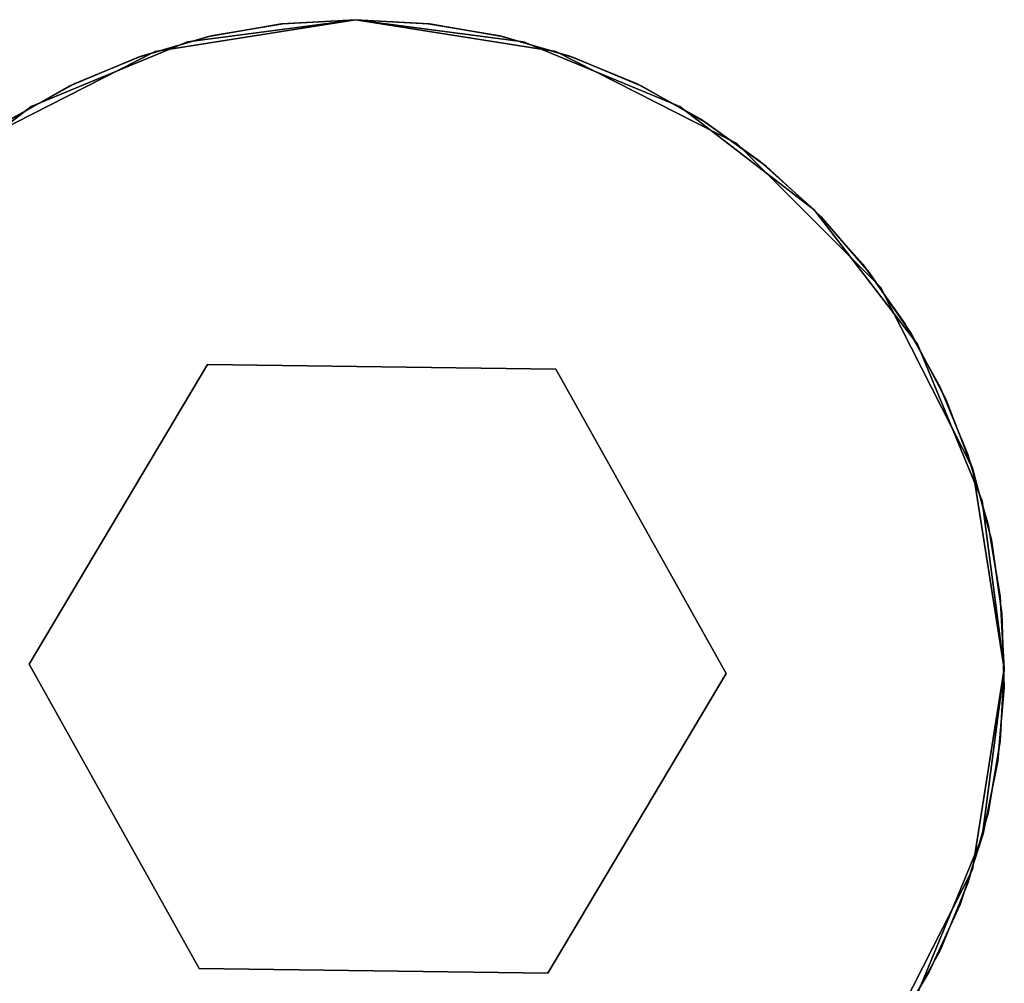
# Model space of a CAD drawing. Extents: x 0.04 to 7.12, y -3.54 to 3.54.
# Tile 5 of 7: x 2.56 to 5.55, y -0.95 to 1.97. Entities that reach past the tile are written whole.
import ezdxf

# ---------------------------------------------------------------- set-up
doc = ezdxf.new("R2010")
doc.units = 0
doc.header["$MEASUREMENT"] = 0
doc.layers.get('0').update_dxf_attribs({"color": 13, "linetype": 'CONTINUOUS'})

# ---------------------------------------------------------------- blocks, each defined once
blk = doc.blocks.new('MIA-LED-L_STL_1')
at = {"color": 0}
for p, q in [((3.0693, 1.9014, 31.4961), (3.5787, 1.9685, 31.4961)), ((3.5787, 1.9685, 0.1969), (3.0693, 1.9014, 0.1969)), ((3.0693, 1.9014, 31.4961), (3.5787, 1.9685, 31.4961)), ((3.5787, 1.9685, 0.1969), (3.0693, 1.9014, 0.1969)), ((3.1329, 1.9173, 78.9055), (3.3543, 1.9557, 78.9055)), ((3.3543, 1.9557, 78.1181), (3.1329, 1.9173, 78.1181)), ((3.1329, 1.9173, 78.9055), (3.3543, 1.9557, 78.9055)), ((3.3543, 1.9557, 78.1181), (3.1329, 1.9173, 78.1181)), ((3.1407, 1.9191, 31.5768), (3.3583, 1.9561, 31.5768)), ((3.3583, 1.9561, 31.498), (3.1407, 1.9191, 31.498)), ((3.1407, 1.9191, 31.5768), (3.3583, 1.9561, 31.5768)), ((3.3583, 1.9561, 31.498), (3.1407, 1.9191, 31.498)), ((3.1407, 1.9191, 31.8543), (3.3583, 1.9561, 31.8543)), ((3.3583, 1.9561, 31.5787), (3.1407, 1.9191, 31.5787)), ((3.1407, 1.9191, 31.8543), (3.3583, 1.9561, 31.8543)), ((3.3583, 1.9561, 31.5787), (3.1407, 1.9191, 31.5787)), ((3.3543, 1.9557, 78.9055), (3.5787, 1.9685, 78.9055)), ((3.5787, 1.9685, 78.1181), (3.3543, 1.9557, 78.1181)), ((3.3543, 1.9557, 78.9055), (3.5787, 1.9685, 78.9055)), ((3.5787, 1.9685, 78.1181), (3.3543, 1.9557, 78.1181)), ((3.3543, 1.9557, 78.9055), (3.3543, 1.9557, 78.1181)), ((3.3543, 1.9557, 78.9055), (3.3543, 1.9557, 78.1181)), ((3.3583, 1.9561, 31.5768), (3.5787, 1.9685, 31.5768)), ((3.5787, 1.9685, 31.498), (3.3583, 1.9561, 31.498)), ((3.3583, 1.9561, 31.5768), (3.5787, 1.9685, 31.5768)), ((3.5787, 1.9685, 31.498), (3.3583, 1.9561, 31.498)), ((3.3583, 1.9561, 31.8543), (3.5787, 1.9685, 31.8543)), ((3.5787, 1.9685, 31.5787), (3.3583, 1.9561, 31.5787)), ((3.3583, 1.9561, 31.8543), (3.5787, 1.9685, 31.8543)), ((3.5787, 1.9685, 31.5787), (3.3583, 1.9561, 31.5787)), ((3.3583, 1.9561, 31.5768), (3.3583, 1.9561, 31.498)), ((3.3583, 1.9561, 31.5768), (3.3583, 1.9561, 31.498)), ((3.3583, 1.9561, 31.8543), (3.3583, 1.9561, 31.5787)), ((3.3583, 1.9561, 31.8543), (3.3583, 1.9561, 31.5787)), ((4.0882, 1.9014, 0.1969), (3.5787, 1.9685, 0.1969)), ((3.5787, 1.9685, 31.4961), (3.5787, 1.9685, 0.1969)), ((3.5787, 1.9685, 31.4961), (4.0882, 1.9014, 31.4961)), ((3.5787, 1.9685, 31.4961), (3.5787, 1.9685, 0.1969)), ((3.5787, 1.9685, 31.4961), (4.0882, 1.9014, 31.4961)), ((4.0882, 1.9014, 0.1969), (3.5787, 1.9685, 0.1969)), ((3.7991, 1.9561, 31.498), (3.5787, 1.9685, 31.498)), ((3.5787, 1.9685, 31.5768), (3.5787, 1.9685, 31.498)), ((3.5787, 1.9685, 31.5768), (3.7991, 1.9561, 31.5768)), ((3.5787, 1.9685, 31.5768), (3.5787, 1.9685, 31.498)), ((3.5787, 1.9685, 31.5768), (3.7991, 1.9561, 31.5768)), ((3.7991, 1.9561, 31.498), (3.5787, 1.9685, 31.498)), ((3.7991, 1.9561, 31.5787), (3.5787, 1.9685, 31.5787)), ((3.5787, 1.9685, 31.8543), (3.5787, 1.9685, 31.5787)), ((3.5787, 1.9685, 31.8543), (3.7991, 1.9561, 31.8543)), ((3.5787, 1.9685, 31.8543), (3.5787, 1.9685, 31.5787)), ((3.5787, 1.9685, 31.8543), (3.7991, 1.9561, 31.8543)), ((3.7991, 1.9561, 31.5787), (3.5787, 1.9685, 31.5787)), ((3.5787, 1.9685, 78.9055), (3.5787, 1.9685, 78.1181)), ((3.5787, 1.9685, 78.9055), (3.8031, 1.9557, 78.9055)), ((3.8031, 1.9557, 78.1181), (3.5787, 1.9685, 78.1181)), ((3.5787, 1.9685, 78.9055), (3.5787, 1.9685, 78.1181)), ((3.5787, 1.9685, 78.9055), (3.8031, 1.9557, 78.9055)), ((3.8031, 1.9557, 78.1181), (3.5787, 1.9685, 78.1181)), ((3.7991, 1.9561, 31.5768), (3.7991, 1.9561, 31.498)), ((3.7991, 1.9561, 31.5768), (4.0168, 1.9191, 31.5768)), ((4.0168, 1.9191, 31.498), (3.7991, 1.9561, 31.498)), ((3.7991, 1.9561, 31.5768), (3.7991, 1.9561, 31.498)), ((3.7991, 1.9561, 31.5768), (4.0168, 1.9191, 31.5768)), ((4.0168, 1.9191, 31.498), (3.7991, 1.9561, 31.498)), ((3.7991, 1.9561, 31.8543), (3.7991, 1.9561, 31.5787)), ((3.7991, 1.9561, 31.8543), (4.0168, 1.9191, 31.8543)), ((4.0168, 1.9191, 31.5787), (3.7991, 1.9561, 31.5787)), ((3.7991, 1.9561, 31.8543), (3.7991, 1.9561, 31.5787)), ((3.7991, 1.9561, 31.8543), (4.0168, 1.9191, 31.8543)), ((4.0168, 1.9191, 31.5787), (3.7991, 1.9561, 31.5787)), ((3.8031, 1.9557, 78.9055), (3.8031, 1.9557, 78.1181)), ((3.8031, 1.9557, 78.9055), (4.0246, 1.9173, 78.9055)), ((4.0246, 1.9173, 78.1181), (3.8031, 1.9557, 78.1181)), ((3.8031, 1.9557, 78.9055), (3.8031, 1.9557, 78.1181)), ((3.8031, 1.9557, 78.9055), (4.0246, 1.9173, 78.9055)), ((4.0246, 1.9173, 78.1181), (3.8031, 1.9557, 78.1181)), ((2.9172, 1.854, 78.9055), (3.1329, 1.9173, 78.9055)), ((3.1329, 1.9173, 78.1181), (2.9172, 1.854, 78.1181)), ((2.9172, 1.854, 78.9055), (3.1329, 1.9173, 78.9055)), ((3.1329, 1.9173, 78.1181), (2.9172, 1.854, 78.1181)), ((2.9286, 1.858, 31.5768), (3.1407, 1.9191, 31.5768)), ((3.1407, 1.9191, 31.498), (2.9286, 1.858, 31.498)), ((2.9286, 1.858, 31.5768), (3.1407, 1.9191, 31.5768)), ((3.1407, 1.9191, 31.498), (2.9286, 1.858, 31.498)), ((2.9286, 1.858, 31.8543), (3.1407, 1.9191, 31.8543)), ((3.1407, 1.9191, 31.5787), (2.9286, 1.858, 31.5787)), ((2.9286, 1.858, 31.8543), (3.1407, 1.9191, 31.8543)), ((3.1407, 1.9191, 31.5787), (2.9286, 1.858, 31.5787)), ((3.1329, 1.9173, 78.9055), (3.1329, 1.9173, 78.1181)), ((3.1329, 1.9173, 78.9055), (3.1329, 1.9173, 78.1181)), ((3.1407, 1.9191, 31.5768), (3.1407, 1.9191, 31.498)), ((3.1407, 1.9191, 31.5768), (3.1407, 1.9191, 31.498)), ((3.1407, 1.9191, 31.8543), (3.1407, 1.9191, 31.5787)), ((3.1407, 1.9191, 31.8543), (3.1407, 1.9191, 31.5787)), ((4.0168, 1.9191, 31.5768), (4.0168, 1.9191, 31.498)), ((4.0168, 1.9191, 31.5768), (4.2289, 1.858, 31.5768)), ((4.2289, 1.858, 31.498), (4.0168, 1.9191, 31.498)), ((4.0168, 1.9191, 31.5768), (4.0168, 1.9191, 31.498)), ((4.0168, 1.9191, 31.5768), (4.2289, 1.858, 31.5768)), ((4.2289, 1.858, 31.498), (4.0168, 1.9191, 31.498)), ((4.0168, 1.9191, 31.8543), (4.0168, 1.9191, 31.5787)), ((4.0168, 1.9191, 31.8543), (4.2289, 1.858, 31.8543)), ((4.2289, 1.858, 31.5787), (4.0168, 1.9191, 31.5787)), ((4.0168, 1.9191, 31.8543), (4.0168, 1.9191, 31.5787)), ((4.0168, 1.9191, 31.8543), (4.2289, 1.858, 31.8543)), ((4.2289, 1.858, 31.5787), (4.0168, 1.9191, 31.5787)), ((4.0246, 1.9173, 78.9055), (4.0246, 1.9173, 78.1181)), ((4.0246, 1.9173, 78.9055), (4.2403, 1.854, 78.9055)), ((4.2403, 1.854, 78.1181), (4.0246, 1.9173, 78.1181)), ((4.0246, 1.9173, 78.9055), (4.0246, 1.9173, 78.1181)), ((4.0246, 1.9173, 78.9055), (4.2403, 1.854, 78.9055)), ((4.2403, 1.854, 78.1181), (4.0246, 1.9173, 78.1181)), ((2.5945, 1.7048, 31.4961), (3.0693, 1.9014, 31.4961)), ((3.0693, 1.9014, 0.1969), (2.5945, 1.7048, 0.1969)), ((2.5945, 1.7048, 31.4961), (3.0693, 1.9014, 31.4961)), ((3.0693, 1.9014, 0.1969), (2.5945, 1.7048, 0.1969)), ((3.0693, 1.9014, 31.4961), (3.0693, 1.9014, 0.1969)), ((3.0693, 1.9014, 31.4961), (3.0693, 1.9014, 0.1969)), ((4.0882, 1.9014, 31.4961), (4.0882, 1.9014, 0.1969)), ((4.0882, 1.9014, 31.4961), (4.563, 1.7048, 31.4961)), ((4.563, 1.7048, 0.1969), (4.0882, 1.9014, 0.1969)), ((4.0882, 1.9014, 31.4961), (4.0882, 1.9014, 0.1969)), ((4.0882, 1.9014, 31.4961), (4.563, 1.7048, 31.4961)), ((4.563, 1.7048, 0.1969), (4.0882, 1.9014, 0.1969)), ((2.7102, 1.7665, 78.9055), (2.9172, 1.854, 78.9055)), ((2.9172, 1.854, 78.1181), (2.7102, 1.7665, 78.1181)), ((2.7102, 1.7665, 78.9055), (2.9172, 1.854, 78.9055)), ((2.9172, 1.854, 78.1181), (2.7102, 1.7665, 78.1181)), ((2.7246, 1.7736, 31.5768), (2.9286, 1.858, 31.5768)), ((2.9286, 1.858, 31.498), (2.7246, 1.7736, 31.498)), ((2.7246, 1.7736, 31.5768), (2.9286, 1.858, 31.5768)), ((2.9286, 1.858, 31.498), (2.7246, 1.7736, 31.498)), ((2.7246, 1.7736, 31.8543), (2.9286, 1.858, 31.8543)), ((2.9286, 1.858, 31.5787), (2.7246, 1.7736, 31.5787)), ((2.7246, 1.7736, 31.8543), (2.9286, 1.858, 31.8543)), ((2.9286, 1.858, 31.5787), (2.7246, 1.7736, 31.5787)), ((2.9172, 1.854, 78.9055), (2.9172, 1.854, 78.1181)), ((2.9172, 1.854, 78.9055), (2.9172, 1.854, 78.1181)), ((2.9286, 1.858, 31.5768), (2.9286, 1.858, 31.498)), ((2.9286, 1.858, 31.5768), (2.9286, 1.858, 31.498)), ((2.9286, 1.858, 31.8543), (2.9286, 1.858, 31.5787)), ((2.9286, 1.858, 31.8543), (2.9286, 1.858, 31.5787)), ((4.2289, 1.858, 31.5768), (4.2289, 1.858, 31.498)), ((4.2289, 1.858, 31.5768), (4.4328, 1.7736, 31.5768)), ((4.4328, 1.7736, 31.498), (4.2289, 1.858, 31.498)), ((4.2289, 1.858, 31.5768), (4.2289, 1.858, 31.498)), ((4.2289, 1.858, 31.5768), (4.4328, 1.7736, 31.5768)), ((4.4328, 1.7736, 31.498), (4.2289, 1.858, 31.498)), ((4.2289, 1.858, 31.8543), (4.2289, 1.858, 31.5787)), ((4.2289, 1.858, 31.8543), (4.4328, 1.7736, 31.8543)), ((4.4328, 1.7736, 31.5787), (4.2289, 1.858, 31.5787)), ((4.2289, 1.858, 31.8543), (4.2289, 1.858, 31.5787)), ((4.2289, 1.858, 31.8543), (4.4328, 1.7736, 31.8543)), ((4.4328, 1.7736, 31.5787), (4.2289, 1.858, 31.5787)), ((4.2403, 1.854, 78.9055), (4.2403, 1.854, 78.1181)), ((4.2403, 1.854, 78.9055), (4.4473, 1.7665, 78.9055)), ((4.4473, 1.7665, 78.1181), (4.2403, 1.854, 78.1181)), ((4.2403, 1.854, 78.9055), (4.2403, 1.854, 78.1181)), ((4.2403, 1.854, 78.9055), (4.4473, 1.7665, 78.9055)), ((4.4473, 1.7665, 78.1181), (4.2403, 1.854, 78.1181)), ((2.5145, 1.656, 78.9055), (2.7102, 1.7665, 78.9055)), ((2.7102, 1.7665, 78.1181), (2.5145, 1.656, 78.1181)), ((2.5145, 1.656, 78.9055), (2.7102, 1.7665, 78.9055)), ((2.7102, 1.7665, 78.1181), (2.5145, 1.656, 78.1181)), ((2.5314, 1.6668, 31.5768), (2.7246, 1.7736, 31.5768)), ((2.7246, 1.7736, 31.498), (2.5314, 1.6668, 31.498)), ((2.5314, 1.6668, 31.5768), (2.7246, 1.7736, 31.5768)), ((2.7246, 1.7736, 31.498), (2.5314, 1.6668, 31.498)), ((2.5314, 1.6668, 31.8543), (2.7246, 1.7736, 31.8543)), ((2.7246, 1.7736, 31.5787), (2.5314, 1.6668, 31.5787)), ((2.5314, 1.6668, 31.8543), (2.7246, 1.7736, 31.8543)), ((2.7246, 1.7736, 31.5787), (2.5314, 1.6668, 31.5787)), ((2.7102, 1.7665, 78.9055), (2.7102, 1.7665, 78.1181)), ((2.7102, 1.7665, 78.9055), (2.7102, 1.7665, 78.1181)), ((2.7246, 1.7736, 31.5768), (2.7246, 1.7736, 31.498)), ((2.7246, 1.7736, 31.5768), (2.7246, 1.7736, 31.498)), ((2.7246, 1.7736, 31.8543), (2.7246, 1.7736, 31.5787)), ((2.7246, 1.7736, 31.8543), (2.7246, 1.7736, 31.5787)), ((4.4328, 1.7736, 31.5768), (4.4328, 1.7736, 31.498)), ((4.4328, 1.7736, 31.5768), (4.626, 1.6668, 31.5768)), ((4.626, 1.6668, 31.498), (4.4328, 1.7736, 31.498)), ((4.4328, 1.7736, 31.5768), (4.4328, 1.7736, 31.498)), ((4.4328, 1.7736, 31.5768), (4.626, 1.6668, 31.5768)), ((4.626, 1.6668, 31.498), (4.4328, 1.7736, 31.498)), ((4.4328, 1.7736, 31.8543), (4.4328, 1.7736, 31.5787)), ((4.4328, 1.7736, 31.8543), (4.626, 1.6668, 31.8543)), ((4.626, 1.6668, 31.5787), (4.4328, 1.7736, 31.5787)), ((4.4328, 1.7736, 31.8543), (4.4328, 1.7736, 31.5787)), ((4.4328, 1.7736, 31.8543), (4.626, 1.6668, 31.8543)), ((4.626, 1.6668, 31.5787), (4.4328, 1.7736, 31.5787)), ((4.4473, 1.7665, 78.9055), (4.4473, 1.7665, 78.1181)), ((4.4473, 1.7665, 78.9055), (4.643, 1.656, 78.9055)), ((4.643, 1.656, 78.1181), (4.4473, 1.7665, 78.1181)), ((4.4473, 1.7665, 78.9055), (4.4473, 1.7665, 78.1181)), ((4.4473, 1.7665, 78.9055), (4.643, 1.656, 78.9055)), ((4.643, 1.656, 78.1181), (4.4473, 1.7665, 78.1181)), ((2.1868, 1.3919, 31.4961), (2.5945, 1.7048, 31.4961)), ((2.5945, 1.7048, 0.1969), (2.1868, 1.3919, 0.1969)), ((2.1868, 1.3919, 31.4961), (2.5945, 1.7048, 31.4961)), ((2.5945, 1.7048, 0.1969), (2.1868, 1.3919, 0.1969)), ((2.5945, 1.7048, 31.4961), (2.5945, 1.7048, 0.1969)), ((2.5945, 1.7048, 31.4961), (2.5945, 1.7048, 0.1969)), ((4.563, 1.7048, 31.4961), (4.563, 1.7048, 0.1969)), ((4.563, 1.7048, 31.4961), (4.9707, 1.3919, 31.4961)), ((4.9707, 1.3919, 0.1969), (4.563, 1.7048, 0.1969)), ((4.563, 1.7048, 31.4961), (4.563, 1.7048, 0.1969)), ((4.563, 1.7048, 31.4961), (4.9707, 1.3919, 31.4961)), ((4.9707, 1.3919, 0.1969), (4.563, 1.7048, 0.1969)), ((4.626, 1.6668, 31.5768), (4.626, 1.6668, 31.498)), ((4.626, 1.6668, 31.5768), (4.8061, 1.539, 31.5768)), ((4.8061, 1.539, 31.498), (4.626, 1.6668, 31.498)), ((4.626, 1.6668, 31.5768), (4.626, 1.6668, 31.498)), ((4.626, 1.6668, 31.5768), (4.8061, 1.539, 31.5768)), ((4.8061, 1.539, 31.498), (4.626, 1.6668, 31.498)), ((4.626, 1.6668, 31.8543), (4.626, 1.6668, 31.5787)), ((4.626, 1.6668, 31.8543), (4.8061, 1.539, 31.8543)), ((4.8061, 1.539, 31.5787), (4.626, 1.6668, 31.5787)), ((4.626, 1.6668, 31.8543), (4.626, 1.6668, 31.5787)), ((4.626, 1.6668, 31.8543), (4.8061, 1.539, 31.8543)), ((4.8061, 1.539, 31.5787), (4.626, 1.6668, 31.5787)), ((4.643, 1.656, 78.9055), (4.643, 1.656, 78.1181)), ((4.643, 1.656, 78.9055), (4.8248, 1.5239, 78.9055)), ((4.8248, 1.5239, 78.1181), (4.643, 1.656, 78.1181)), ((4.643, 1.656, 78.9055), (4.643, 1.656, 78.1181)), ((4.643, 1.656, 78.9055), (4.8248, 1.5239, 78.9055)), ((4.8248, 1.5239, 78.1181), (4.643, 1.656, 78.1181)), ((4.8061, 1.539, 31.5768), (4.8061, 1.539, 31.498)), ((4.8061, 1.539, 31.5768), (4.9707, 1.3919, 31.5768)), ((4.9707, 1.3919, 31.498), (4.8061, 1.539, 31.498)), ((4.8061, 1.539, 31.5768), (4.8061, 1.539, 31.498)), ((4.8061, 1.539, 31.5768), (4.9707, 1.3919, 31.5768)), ((4.9707, 1.3919, 31.498), (4.8061, 1.539, 31.498)), ((4.8061, 1.539, 31.8543), (4.8061, 1.539, 31.5787)), ((4.8061, 1.539, 31.8543), (4.9707, 1.3919, 31.8543)), ((4.9707, 1.3919, 31.5787), (4.8061, 1.539, 31.5787)), ((4.8061, 1.539, 31.8543), (4.8061, 1.539, 31.5787)), ((4.8061, 1.539, 31.8543), (4.9707, 1.3919, 31.8543)), ((4.9707, 1.3919, 31.5787), (4.8061, 1.539, 31.5787)), ((4.8248, 1.5239, 78.9055), (4.8248, 1.5239, 78.1181)), ((4.8248, 1.5239, 78.9055), (4.9904, 1.3719, 78.9055)), ((4.9904, 1.3719, 78.1181), (4.8248, 1.5239, 78.1181)), ((4.8248, 1.5239, 78.9055), (4.8248, 1.5239, 78.1181)), ((4.8248, 1.5239, 78.9055), (4.9904, 1.3719, 78.9055)), ((4.9904, 1.3719, 78.1181), (4.8248, 1.5239, 78.1181)), ((4.9707, 1.3919, 31.4961), (4.9707, 1.3919, 0.1969)), ((4.9707, 1.3919, 31.4961), (5.2835, 0.9843, 31.4961)), ((5.2835, 0.9843, 0.1969), (4.9707, 1.3919, 0.1969)), ((4.9707, 1.3919, 31.4961), (4.9707, 1.3919, 0.1969)), ((4.9707, 1.3919, 31.4961), (5.2835, 0.9843, 31.4961)), ((5.2835, 0.9843, 0.1969), (4.9707, 1.3919, 0.1969)), ((4.9707, 1.3919, 31.5768), (4.9707, 1.3919, 31.498)), ((4.9707, 1.3919, 31.5768), (5.1178, 1.2273, 31.5768)), ((5.1178, 1.2273, 31.498), (4.9707, 1.3919, 31.498)), ((4.9707, 1.3919, 31.5768), (4.9707, 1.3919, 31.498)), ((4.9707, 1.3919, 31.5768), (5.1178, 1.2273, 31.5768)), ((5.1178, 1.2273, 31.498), (4.9707, 1.3919, 31.498)), ((4.9707, 1.3919, 31.8543), (4.9707, 1.3919, 31.5787)), ((4.9707, 1.3919, 31.8543), (5.1178, 1.2273, 31.8543)), ((5.1178, 1.2273, 31.5787), (4.9707, 1.3919, 31.5787)), ((4.9707, 1.3919, 31.8543), (4.9707, 1.3919, 31.5787)), ((4.9707, 1.3919, 31.8543), (5.1178, 1.2273, 31.8543)), ((5.1178, 1.2273, 31.5787), (4.9707, 1.3919, 31.5787)), ((4.9904, 1.3719, 78.9055), (4.9904, 1.3719, 78.1181)), ((4.9904, 1.3719, 78.9055), (5.1376, 1.2021, 78.9055)), ((5.1376, 1.2021, 78.1181), (4.9904, 1.3719, 78.1181)), ((4.9904, 1.3719, 78.9055), (4.9904, 1.3719, 78.1181)), ((4.9904, 1.3719, 78.9055), (5.1376, 1.2021, 78.9055)), ((5.1376, 1.2021, 78.1181), (4.9904, 1.3719, 78.1181)), ((5.1178, 1.2273, 31.5768), (5.1178, 1.2273, 31.498)), ((5.1178, 1.2273, 31.5768), (5.2455, 1.0473, 31.5768)), ((5.2455, 1.0473, 31.498), (5.1178, 1.2273, 31.498)), ((5.1178, 1.2273, 31.5768), (5.1178, 1.2273, 31.498)), ((5.1178, 1.2273, 31.5768), (5.2455, 1.0473, 31.5768)), ((5.2455, 1.0473, 31.498), (5.1178, 1.2273, 31.498)), ((5.1178, 1.2273, 31.8543), (5.1178, 1.2273, 31.5787)), ((5.1178, 1.2273, 31.8543), (5.2455, 1.0473, 31.8543)), ((5.2455, 1.0473, 31.5787), (5.1178, 1.2273, 31.5787)), ((5.1178, 1.2273, 31.8543), (5.1178, 1.2273, 31.5787)), ((5.1178, 1.2273, 31.8543), (5.2455, 1.0473, 31.8543)), ((5.2455, 1.0473, 31.5787), (5.1178, 1.2273, 31.5787)), ((5.1376, 1.2021, 78.9055), (5.1376, 1.2021, 78.1181)), ((5.1376, 1.2021, 78.9055), (5.2645, 1.0165, 78.9055)), ((5.2645, 1.0165, 78.1181), (5.1376, 1.2021, 78.1181)), ((5.1376, 1.2021, 78.9055), (5.1376, 1.2021, 78.1181)), ((5.1376, 1.2021, 78.9055), (5.2645, 1.0165, 78.9055)), ((5.2645, 1.0165, 78.1181), (5.1376, 1.2021, 78.1181)), ((5.2455, 1.0473, 31.5768), (5.2455, 1.0473, 31.498)), ((5.2455, 1.0473, 31.5768), (5.3523, 0.8541, 31.5768)), ((5.3523, 0.8541, 31.498), (5.2455, 1.0473, 31.498)), ((5.2455, 1.0473, 31.5768), (5.2455, 1.0473, 31.498)), ((5.2455, 1.0473, 31.5768), (5.3523, 0.8541, 31.5768)), ((5.3523, 0.8541, 31.498), (5.2455, 1.0473, 31.498)), ((5.2455, 1.0473, 31.8543), (5.2455, 1.0473, 31.5787)), ((5.2455, 1.0473, 31.8543), (5.3523, 0.8541, 31.8543)), ((5.3523, 0.8541, 31.5787), (5.2455, 1.0473, 31.5787)), ((5.2455, 1.0473, 31.8543), (5.2455, 1.0473, 31.5787)), ((5.2455, 1.0473, 31.8543), (5.3523, 0.8541, 31.8543)), ((5.3523, 0.8541, 31.5787), (5.2455, 1.0473, 31.5787)), ((5.2645, 1.0165, 78.9055), (5.2645, 1.0165, 78.1181)), ((5.2645, 1.0165, 78.9055), (5.3694, 0.8177, 78.9055)), ((5.3694, 0.8177, 78.1181), (5.2645, 1.0165, 78.1181)), ((5.2645, 1.0165, 78.9055), (5.2645, 1.0165, 78.1181)), ((5.2645, 1.0165, 78.9055), (5.3694, 0.8177, 78.9055)), ((5.3694, 0.8177, 78.1181), (5.2645, 1.0165, 78.1181)), ((5.2835, 0.9843, 31.4961), (5.2835, 0.9843, 0.1969)), ((5.2835, 0.9843, 31.4961), (5.4802, 0.5095, 31.4961)), ((5.4802, 0.5095, 0.1969), (5.2835, 0.9843, 0.1969)), ((5.2835, 0.9843, 31.4961), (5.2835, 0.9843, 0.1969)), ((5.2835, 0.9843, 31.4961), (5.4802, 0.5095, 31.4961)), ((5.4802, 0.5095, 0.1969), (5.2835, 0.9843, 0.1969)), ((2.5882, 0.0143, 78.068), (3.1293, 0.9231, 78.068)), ((3.1293, 0.9231, 32.005), (2.5882, 0.0143, 32.005)), ((2.5882, 0.0143, 78.068), (3.1293, 0.9231, 78.068)), ((3.1293, 0.9231, 32.005), (2.5882, 0.0143, 32.005)), ((3.1293, 0.9231, 78.068), (4.1869, 0.9088, 78.068)), ((4.1869, 0.9088, 32.005), (3.1293, 0.9231, 32.005)), ((3.1293, 0.9231, 32.005), (3.1293, 0.9231, 78.068)), ((3.1293, 0.9231, 32.005), (3.1293, 0.9231, 78.068)), ((3.1293, 0.9231, 78.068), (4.1869, 0.9088, 78.068)), ((4.1869, 0.9088, 32.005), (3.1293, 0.9231, 32.005)), ((4.1869, 0.9088, 78.068), (4.7033, -0.0143, 78.068)), ((4.7033, -0.0143, 32.005), (4.1869, 0.9088, 32.005)), ((4.1869, 0.9088, 32.005), (4.1869, 0.9088, 78.068)), ((4.1869, 0.9088, 32.005), (4.1869, 0.9088, 78.068)), ((4.1869, 0.9088, 78.068), (4.7033, -0.0143, 78.068)), ((4.7033, -0.0143, 32.005), (4.1869, 0.9088, 32.005)), ((5.3523, 0.8541, 31.5768), (5.3523, 0.8541, 31.498)), ((5.3523, 0.8541, 31.5768), (5.4368, 0.6502, 31.5768)), ((5.4368, 0.6502, 31.498), (5.3523, 0.8541, 31.498)), ((5.3523, 0.8541, 31.5768), (5.3523, 0.8541, 31.498)), ((5.3523, 0.8541, 31.5768), (5.4368, 0.6502, 31.5768)), ((5.4368, 0.6502, 31.498), (5.3523, 0.8541, 31.498)), ((5.3523, 0.8541, 31.8543), (5.3523, 0.8541, 31.5787)), ((5.3523, 0.8541, 31.8543), (5.4368, 0.6502, 31.8543)), ((5.4368, 0.6502, 31.5787), (5.3523, 0.8541, 31.5787)), ((5.3523, 0.8541, 31.8543), (5.3523, 0.8541, 31.5787)), ((5.3523, 0.8541, 31.8543), (5.4368, 0.6502, 31.8543)), ((5.4368, 0.6502, 31.5787), (5.3523, 0.8541, 31.5787)), ((5.3694, 0.8177, 78.9055), (5.3694, 0.8177, 78.1181)), ((5.3694, 0.8177, 78.9055), (5.4509, 0.6083, 78.9055)), ((5.4509, 0.6083, 78.1181), (5.3694, 0.8177, 78.1181)), ((5.3694, 0.8177, 78.9055), (5.3694, 0.8177, 78.1181)), ((5.3694, 0.8177, 78.9055), (5.4509, 0.6083, 78.9055)), ((5.4509, 0.6083, 78.1181), (5.3694, 0.8177, 78.1181)), ((5.4368, 0.6502, 31.5768), (5.4368, 0.6502, 31.498)), ((5.4368, 0.6502, 31.5768), (5.4979, 0.438, 31.5768)), ((5.4979, 0.438, 31.498), (5.4368, 0.6502, 31.498)), ((5.4368, 0.6502, 31.5768), (5.4368, 0.6502, 31.498)), ((5.4368, 0.6502, 31.5768), (5.4979, 0.438, 31.5768)), ((5.4979, 0.438, 31.498), (5.4368, 0.6502, 31.498)), ((5.4368, 0.6502, 31.8543), (5.4368, 0.6502, 31.5787)), ((5.4368, 0.6502, 31.8543), (5.4979, 0.438, 31.8543)), ((5.4979, 0.438, 31.5787), (5.4368, 0.6502, 31.5787)), ((5.4368, 0.6502, 31.8543), (5.4368, 0.6502, 31.5787)), ((5.4368, 0.6502, 31.8543), (5.4979, 0.438, 31.8543)), ((5.4979, 0.438, 31.5787), (5.4368, 0.6502, 31.5787)), ((5.4509, 0.6083, 78.9055), (5.4509, 0.6083, 78.1181)), ((5.4509, 0.6083, 78.9055), (5.508, 0.3909, 78.9055)), ((5.508, 0.3909, 78.1181), (5.4509, 0.6083, 78.1181)), ((5.4509, 0.6083, 78.9055), (5.4509, 0.6083, 78.1181)), ((5.4509, 0.6083, 78.9055), (5.508, 0.3909, 78.9055)), ((5.508, 0.3909, 78.1181), (5.4509, 0.6083, 78.1181)), ((5.4802, 0.5095, 31.4961), (5.4802, 0.5095, 0.1969)), ((5.4802, 0.5095, 31.4961), (5.5472, 0, 31.4961)), ((5.5472, 0, 0.1969), (5.4802, 0.5095, 0.1969)), ((5.4802, 0.5095, 31.4961), (5.4802, 0.5095, 0.1969)), ((5.4802, 0.5095, 31.4961), (5.5472, 0, 31.4961)), ((5.5472, 0, 0.1969), (5.4802, 0.5095, 0.1969)), ((5.4979, 0.438, 31.5768), (5.4979, 0.438, 31.498)), ((5.4979, 0.438, 31.5768), (5.5349, 0.2204, 31.5768)), ((5.5349, 0.2204, 31.498), (5.4979, 0.438, 31.498)), ((5.4979, 0.438, 31.5768), (5.4979, 0.438, 31.498)), ((5.4979, 0.438, 31.5768), (5.5349, 0.2204, 31.5768)), ((5.5349, 0.2204, 31.498), (5.4979, 0.438, 31.498)), ((5.4979, 0.438, 31.8543), (5.4979, 0.438, 31.5787)), ((5.4979, 0.438, 31.8543), (5.5349, 0.2204, 31.8543)), ((5.5349, 0.2204, 31.5787), (5.4979, 0.438, 31.5787)), ((5.4979, 0.438, 31.8543), (5.4979, 0.438, 31.5787)), ((5.4979, 0.438, 31.8543), (5.5349, 0.2204, 31.8543)), ((5.5349, 0.2204, 31.5787), (5.4979, 0.438, 31.5787)), ((5.508, 0.3909, 78.9055), (5.508, 0.3909, 78.1181)), ((5.508, 0.3909, 78.9055), (5.54, 0.1685, 78.9055)), ((5.54, 0.1685, 78.1181), (5.508, 0.3909, 78.1181)), ((5.508, 0.3909, 78.9055), (5.508, 0.3909, 78.1181)), ((5.508, 0.3909, 78.9055), (5.54, 0.1685, 78.9055)), ((5.54, 0.1685, 78.1181), (5.508, 0.3909, 78.1181)), ((5.5349, 0.2204, 31.5768), (5.5349, 0.2204, 31.498)), ((5.5349, 0.2204, 31.5768), (5.5472, 0, 31.5768)), ((5.5472, 0, 31.498), (5.5349, 0.2204, 31.498)), ((5.5349, 0.2204, 31.5768), (5.5349, 0.2204, 31.498)), ((5.5349, 0.2204, 31.5768), (5.5472, 0, 31.5768)), ((5.5472, 0, 31.498), (5.5349, 0.2204, 31.498)), ((5.5349, 0.2204, 31.8543), (5.5349, 0.2204, 31.5787)), ((5.5349, 0.2204, 31.8543), (5.5472, 0, 31.8543)), ((5.5472, 0, 31.5787), (5.5349, 0.2204, 31.5787)), ((5.5349, 0.2204, 31.8543), (5.5349, 0.2204, 31.5787)), ((5.5349, 0.2204, 31.8543), (5.5472, 0, 31.8543)), ((5.5472, 0, 31.5787), (5.5349, 0.2204, 31.5787)), ((5.54, 0.1685, 78.9055), (5.54, 0.1685, 78.1181)), ((5.54, 0.1685, 78.9055), (5.5464, -0.0562, 78.9055)), ((5.5464, -0.0562, 78.1181), (5.54, 0.1685, 78.1181)), ((5.54, 0.1685, 78.9055), (5.54, 0.1685, 78.1181)), ((5.54, 0.1685, 78.9055), (5.5464, -0.0562, 78.9055)), ((5.5464, -0.0562, 78.1181), (5.54, 0.1685, 78.1181)), ((2.5882, 0.0143, 32.005), (2.5882, 0.0143, 78.068)), ((3.1046, -0.9088, 78.068), (2.5882, 0.0143, 78.068)), ((2.5882, 0.0143, 32.005), (2.5882, 0.0143, 78.068)), ((2.5882, 0.0143, 32.005), (3.1046, -0.9088, 32.005)), ((3.1046, -0.9088, 78.068), (2.5882, 0.0143, 78.068)), ((2.5882, 0.0143, 32.005), (3.1046, -0.9088, 32.005)), ((5.5472, 0, 31.4961), (5.4802, -0.5095, 31.4961)), ((5.4802, -0.5095, 0.1969), (5.5472, 0, 0.1969)), ((5.5472, 0, 31.4961), (5.4802, -0.5095, 31.4961)), ((5.4802, -0.5095, 0.1969), (5.5472, 0, 0.1969)), ((5.5472, 0, 31.5768), (5.5349, -0.2204, 31.5768)), ((5.5349, -0.2204, 31.498), (5.5472, 0, 31.498)), ((5.5472, 0, 31.5768), (5.5349, -0.2204, 31.5768)), ((5.5349, -0.2204, 31.498), (5.5472, 0, 31.498)), ((5.5472, 0, 31.8543), (5.5349, -0.2204, 31.8543)), ((5.5349, -0.2204, 31.5787), (5.5472, 0, 31.5787)), ((5.5472, 0, 31.8543), (5.5349, -0.2204, 31.8543)), ((5.5349, -0.2204, 31.5787), (5.5472, 0, 31.5787)), ((5.5472, 0, 31.4961), (5.5472, 0, 0.1969)), ((5.5472, 0, 31.4961), (5.5472, 0, 0.1969)), ((5.5472, 0, 31.5768), (5.5472, 0, 31.498)), ((5.5472, 0, 31.5768), (5.5472, 0, 31.498)), ((5.5472, 0, 31.8543), (5.5472, 0, 31.5787)), ((5.5472, 0, 31.8543), (5.5472, 0, 31.5787)), ((4.7033, -0.0143, 78.068), (4.1622, -0.9231, 78.068)), ((4.1622, -0.9231, 32.005), (4.7033, -0.0143, 32.005)), ((4.7033, -0.0143, 78.068), (4.1622, -0.9231, 78.068)), ((4.1622, -0.9231, 32.005), (4.7033, -0.0143, 32.005)), ((4.7033, -0.0143, 78.068), (4.7033, -0.0143, 32.005)), ((4.7033, -0.0143, 78.068), (4.7033, -0.0143, 32.005)), ((5.5464, -0.0562, 78.9055), (5.5272, -0.2801, 78.9055)), ((5.5272, -0.2801, 78.1181), (5.5464, -0.0562, 78.1181)), ((5.5464, -0.0562, 78.9055), (5.5272, -0.2801, 78.9055)), ((5.5272, -0.2801, 78.1181), (5.5464, -0.0562, 78.1181)), ((5.5464, -0.0562, 78.9055), (5.5464, -0.0562, 78.1181)), ((5.5464, -0.0562, 78.9055), (5.5464, -0.0562, 78.1181)), ((5.5349, -0.2204, 31.5768), (5.4979, -0.438, 31.5768)), ((5.4979, -0.438, 31.498), (5.5349, -0.2204, 31.498)), ((5.5349, -0.2204, 31.5768), (5.4979, -0.438, 31.5768)), ((5.4979, -0.438, 31.498), (5.5349, -0.2204, 31.498)), ((5.5349, -0.2204, 31.8543), (5.4979, -0.438, 31.8543)), ((5.4979, -0.438, 31.5787), (5.5349, -0.2204, 31.5787)), ((5.5349, -0.2204, 31.8543), (5.4979, -0.438, 31.8543)), ((5.4979, -0.438, 31.5787), (5.5349, -0.2204, 31.5787)), ((5.5349, -0.2204, 31.5768), (5.5349, -0.2204, 31.498)), ((5.5349, -0.2204, 31.5768), (5.5349, -0.2204, 31.498)), ((5.5349, -0.2204, 31.8543), (5.5349, -0.2204, 31.5787)), ((5.5349, -0.2204, 31.8543), (5.5349, -0.2204, 31.5787)), ((5.5272, -0.2801, 78.9055), (5.4826, -0.5004, 78.9055)), ((5.4826, -0.5004, 78.1181), (5.5272, -0.2801, 78.1181)), ((5.5272, -0.2801, 78.9055), (5.4826, -0.5004, 78.9055)), ((5.4826, -0.5004, 78.1181), (5.5272, -0.2801, 78.1181)), ((5.5272, -0.2801, 78.9055), (5.5272, -0.2801, 78.1181)), ((5.5272, -0.2801, 78.9055), (5.5272, -0.2801, 78.1181)), ((5.4979, -0.438, 31.5768), (5.4368, -0.6502, 31.5768)), ((5.4368, -0.6502, 31.498), (5.4979, -0.438, 31.498)), ((5.4979, -0.438, 31.5768), (5.4368, -0.6502, 31.5768)), ((5.4368, -0.6502, 31.498), (5.4979, -0.438, 31.498)), ((5.4979, -0.438, 31.8543), (5.4368, -0.6502, 31.8543)), ((5.4368, -0.6502, 31.5787), (5.4979, -0.438, 31.5787)), ((5.4979, -0.438, 31.8543), (5.4368, -0.6502, 31.8543)), ((5.4368, -0.6502, 31.5787), (5.4979, -0.438, 31.5787)), ((5.4979, -0.438, 31.5768), (5.4979, -0.438, 31.498)), ((5.4979, -0.438, 31.5768), (5.4979, -0.438, 31.498)), ((5.4979, -0.438, 31.8543), (5.4979, -0.438, 31.5787)), ((5.4979, -0.438, 31.8543), (5.4979, -0.438, 31.5787)), ((5.4826, -0.5004, 78.9055), (5.4131, -0.7142, 78.9055)), ((5.4131, -0.7142, 78.1181), (5.4826, -0.5004, 78.1181)), ((5.4826, -0.5004, 78.9055), (5.4131, -0.7142, 78.9055)), ((5.4131, -0.7142, 78.1181), (5.4826, -0.5004, 78.1181)), ((5.4826, -0.5004, 78.9055), (5.4826, -0.5004, 78.1181)), ((5.4826, -0.5004, 78.9055), (5.4826, -0.5004, 78.1181)), ((5.4802, -0.5095, 31.4961), (5.2835, -0.9843, 31.4961)), ((5.2835, -0.9843, 0.1969), (5.4802, -0.5095, 0.1969)), ((5.4802, -0.5095, 31.4961), (5.2835, -0.9843, 31.4961)), ((5.2835, -0.9843, 0.1969), (5.4802, -0.5095, 0.1969)), ((5.4802, -0.5095, 31.4961), (5.4802, -0.5095, 0.1969)), ((5.4802, -0.5095, 31.4961), (5.4802, -0.5095, 0.1969)), ((5.4368, -0.6502, 31.5768), (5.3523, -0.8541, 31.5768)), ((5.3523, -0.8541, 31.498), (5.4368, -0.6502, 31.498)), ((5.4368, -0.6502, 31.5768), (5.3523, -0.8541, 31.5768)), ((5.3523, -0.8541, 31.498), (5.4368, -0.6502, 31.498)), ((5.4368, -0.6502, 31.8543), (5.3523, -0.8541, 31.8543)), ((5.3523, -0.8541, 31.5787), (5.4368, -0.6502, 31.5787)), ((5.4368, -0.6502, 31.8543), (5.3523, -0.8541, 31.8543)), ((5.3523, -0.8541, 31.5787), (5.4368, -0.6502, 31.5787)), ((5.4368, -0.6502, 31.5768), (5.4368, -0.6502, 31.498)), ((5.4368, -0.6502, 31.5768), (5.4368, -0.6502, 31.498)), ((5.4368, -0.6502, 31.8543), (5.4368, -0.6502, 31.5787)), ((5.4368, -0.6502, 31.8543), (5.4368, -0.6502, 31.5787)), ((5.4131, -0.7142, 78.9055), (5.3197, -0.9186, 78.9055)), ((5.3197, -0.9186, 78.1181), (5.4131, -0.7142, 78.1181)), ((5.4131, -0.7142, 78.9055), (5.3197, -0.9186, 78.9055)), ((5.3197, -0.9186, 78.1181), (5.4131, -0.7142, 78.1181)), ((5.4131, -0.7142, 78.9055), (5.4131, -0.7142, 78.1181)), ((5.4131, -0.7142, 78.9055), (5.4131, -0.7142, 78.1181)), ((5.3523, -0.8541, 31.5768), (5.2455, -1.0473, 31.5768)), ((5.2455, -1.0473, 31.498), (5.3523, -0.8541, 31.498)), ((5.3523, -0.8541, 31.5768), (5.2455, -1.0473, 31.5768)), ((5.2455, -1.0473, 31.498), (5.3523, -0.8541, 31.498)), ((5.3523, -0.8541, 31.8543), (5.2455, -1.0473, 31.8543)), ((5.2455, -1.0473, 31.5787), (5.3523, -0.8541, 31.5787)), ((5.3523, -0.8541, 31.8543), (5.2455, -1.0473, 31.8543)), ((5.2455, -1.0473, 31.5787), (5.3523, -0.8541, 31.5787)), ((5.3523, -0.8541, 31.5768), (5.3523, -0.8541, 31.498)), ((5.3523, -0.8541, 31.5768), (5.3523, -0.8541, 31.498)), ((5.3523, -0.8541, 31.8543), (5.3523, -0.8541, 31.5787)), ((5.3523, -0.8541, 31.8543), (5.3523, -0.8541, 31.5787)), ((3.1046, -0.9088, 32.005), (3.1046, -0.9088, 78.068)), ((4.1622, -0.9231, 78.068), (3.1046, -0.9088, 78.068)), ((3.1046, -0.9088, 32.005), (3.1046, -0.9088, 78.068)), ((3.1046, -0.9088, 32.005), (4.1622, -0.9231, 32.005)), ((4.1622, -0.9231, 78.068), (3.1046, -0.9088, 78.068)), ((3.1046, -0.9088, 32.005), (4.1622, -0.9231, 32.005)), ((4.1622, -0.9231, 32.005), (4.1622, -0.9231, 78.068)), ((4.1622, -0.9231, 32.005), (4.1622, -0.9231, 78.068)), ((5.3197, -0.9186, 78.9055), (5.2037, -1.1111, 78.9055)), ((5.2037, -1.1111, 78.1181), (5.3197, -0.9186, 78.1181)), ((5.3197, -0.9186, 78.9055), (5.2037, -1.1111, 78.9055)), ((5.2037, -1.1111, 78.1181), (5.3197, -0.9186, 78.1181)), ((5.3197, -0.9186, 78.9055), (5.3197, -0.9186, 78.1181)), ((5.3197, -0.9186, 78.9055), (5.3197, -0.9186, 78.1181))]:
    blk.add_line(p, q, dxfattribs=at)

msp = doc.modelspace()

# ---------------------------------------------------------------- linework, layer by layer
at = {"color": 0}
for p, q in [((3.5787, 1.9685, 31.8563), (2.9704, 1.8722, 31.8563)), ((2.9704, 1.8722, 78.1161), (3.5787, 1.9685, 78.1161)), ((3.5787, 1.9685, 31.8563), (2.9704, 1.8722, 31.8563)), ((2.9704, 1.8722, 78.1161), (3.5787, 1.9685, 78.1161)), ((4.187, 1.8722, 31.8563), (3.5787, 1.9685, 31.8563)), ((4.187, 1.8722, 31.8563), (3.5787, 1.9685, 31.8563)), ((3.5787, 1.9685, 78.1161), (3.5787, 1.9685, 31.8563)), ((3.5787, 1.9685, 78.1161), (4.187, 1.8722, 78.1161)), ((3.5787, 1.9685, 78.1161), (3.5787, 1.9685, 31.8563)), ((3.5787, 1.9685, 78.1161), (4.187, 1.8722, 78.1161)), ((2.9704, 1.8722, 31.8563), (2.4217, 1.5926, 31.8563)), ((2.4217, 1.5926, 78.1161), (2.9704, 1.8722, 78.1161)), ((2.4217, 1.5926, 78.1161), (2.9704, 1.8722, 78.1161)), ((2.9704, 1.8722, 31.8563), (2.4217, 1.5926, 31.8563)), ((2.9704, 1.8722, 78.1161), (2.9704, 1.8722, 31.8563)), ((2.9704, 1.8722, 78.1161), (2.9704, 1.8722, 31.8563)), ((4.7358, 1.5926, 31.8563), (4.187, 1.8722, 31.8563)), ((4.187, 1.8722, 78.1161), (4.187, 1.8722, 31.8563)), ((4.187, 1.8722, 78.1161), (4.7358, 1.5926, 78.1161)), ((4.7358, 1.5926, 31.8563), (4.187, 1.8722, 31.8563)), ((4.187, 1.8722, 78.1161), (4.187, 1.8722, 31.8563)), ((4.187, 1.8722, 78.1161), (4.7358, 1.5926, 78.1161)), ((5.1713, 1.1571, 31.8563), (4.7358, 1.5926, 31.8563)), ((4.7358, 1.5926, 78.1161), (4.7358, 1.5926, 31.8563)), ((4.7358, 1.5926, 78.1161), (5.1713, 1.1571, 78.1161)), ((4.7358, 1.5926, 78.1161), (5.1713, 1.1571, 78.1161)), ((5.1713, 1.1571, 31.8563), (4.7358, 1.5926, 31.8563)), ((4.7358, 1.5926, 78.1161), (4.7358, 1.5926, 31.8563)), ((5.4509, 0.6083, 31.8563), (5.1713, 1.1571, 31.8563)), ((5.1713, 1.1571, 78.1161), (5.4509, 0.6083, 78.1161)), ((5.4509, 0.6083, 31.8563), (5.1713, 1.1571, 31.8563)), ((5.1713, 1.1571, 78.1161), (5.1713, 1.1571, 31.8563)), ((5.1713, 1.1571, 78.1161), (5.4509, 0.6083, 78.1161)), ((5.1713, 1.1571, 78.1161), (5.1713, 1.1571, 31.8563)), ((5.5472, 0, 31.8563), (5.4509, 0.6083, 31.8563)), ((5.4509, 0.6083, 78.1161), (5.4509, 0.6083, 31.8563)), ((5.4509, 0.6083, 78.1161), (5.5472, 0, 78.1161)), ((5.5472, 0, 31.8563), (5.4509, 0.6083, 31.8563)), ((5.4509, 0.6083, 78.1161), (5.4509, 0.6083, 31.8563)), ((5.4509, 0.6083, 78.1161), (5.5472, 0, 78.1161)), ((5.4509, -0.6083, 31.8563), (5.5472, 0, 31.8563)), ((5.5472, 0, 78.1161), (5.4509, -0.6083, 78.1161)), ((5.4509, -0.6083, 31.8563), (5.5472, 0, 31.8563)), ((5.5472, 0, 78.1161), (5.4509, -0.6083, 78.1161)), ((5.5472, 0, 78.1161), (5.5472, 0, 31.8563)), ((5.5472, 0, 78.1161), (5.5472, 0, 31.8563)), ((5.1713, -1.1571, 31.8563), (5.4509, -0.6083, 31.8563)), ((5.4509, -0.6083, 78.1161), (5.1713, -1.1571, 78.1161)), ((5.1713, -1.1571, 31.8563), (5.4509, -0.6083, 31.8563)), ((5.4509, -0.6083, 78.1161), (5.1713, -1.1571, 78.1161)), ((5.4509, -0.6083, 78.1161), (5.4509, -0.6083, 31.8563)), ((5.4509, -0.6083, 78.1161), (5.4509, -0.6083, 31.8563))]:
    msp.add_line(p, q, dxfattribs=at)

# ---------------------------------------------------------------- block references
msp.add_blockref('MIA-LED-L_STL_1', (0, 0), dxfattribs=at)

doc.saveas('drawing.dxf')
